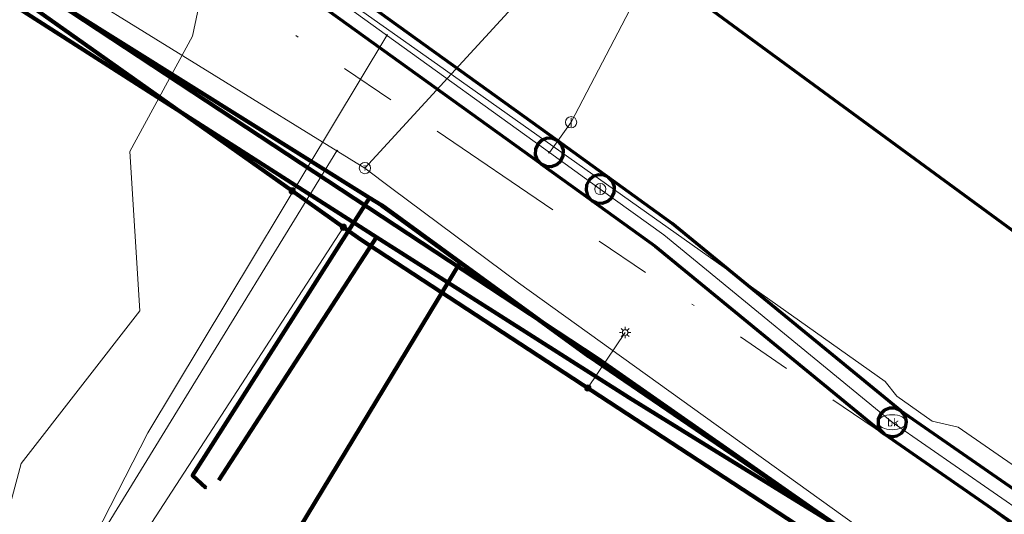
# Model space of a CAD drawing. Header units: metres. Extents: x 242122 to 243107, y 567823 to 568786.
# Tile 19 of 89: x 242213 to 242248, y 568031 to 568048. Entities that reach past the tile are written whole.
import ezdxf
from ezdxf.enums import TextEntityAlignment as Align
from ezdxf.lldxf.tags import DXFTag

# ---------------------------------------------------------------- set-up
doc = ezdxf.new("R2010")
doc.units = ezdxf.units.M
doc.linetypes.add('RI-OVERIG-SO', pattern=[17, 5, -2, 2, -2, 0, -2, 2, -2])
for name, color, linetype, lineweight in [('B-WA-OG-INFO_ORIENTATIEPOLYGOON-GV', 7, 'Continuous', 70), ('B-WE-IE-MEUBILAIR_ENEXIS NETBEHEER BV-S', 7, 'Continuous', 18), ('B-WE-KL-DATA_COAXKABEL_10_ZIGGO BV-G', 90, 'KL-DATA-SO', 18), ('B-WE-KL-DATA_COAXKABEL_17_ZIGGO BV-G', 90, 'KL-DATA-SO', 18), ('B-WE-KL-DATA_COAXKABEL_7_ZIGGO BV-G', 90, 'KL-DATA-SO', 18), ('B-WE-KL-DATA_DUCT_ZIGGO BV-G', 90, 'Continuous', 100), ('B-WE-KL-DATA_HULPSTUK_KPN BV-S', 90, 'Continuous', 18), ('B-WE-KL-DATA_KABELBED_KPN BV-G', 90, 'Continuous', 100), ('B-WE-KL-DATA_KABELBED_ZIGGO BV-G', 90, 'Continuous', 100), ('B-WE-KL-DATA_MANTELBUIS_75_ZIGGO BV-G', 90, 'Continuous', 100), ('B-WE-KL-DATA_REGGEFIBER OPERATOR BV-G', 90, 'KL-DATA-SO', 18), ('B-WE-KL-ET_LS_230 V_ENEXIS NETBEHEER BV-G', 190, 'KL-LS-SO', 18), ('B-WE-KL-ET_LS_400 V_ENEXIS NETBEHEER BV-G', 190, 'KL-LS-SO', 18), ('B-WE-KL-ET_LS_HULPSTUK_ENEXIS NETBEHEER BV-S', 190, 'Continuous', 18), ('B-WE-KL-ET_LS_KABELBED_ENEXIS NETBEHEER BV-G', 190, 'Continuous', 100), ('B-WE-KL-GAS_LD_HULPSTUK_ENEXIS NETBEHEER BV-S', 50, 'Continuous', 18), ('B-WE-KL-GAS_LD_POLYETHYLEEN PE_32_0.1 BAR_ENEXIS NETBEHEER BV-G', 50, 'KL-GAS_LD-SO', 18), ('B-WE-KL-GAS_LD_POLYVINYLCHLORIDE PVC_50_0.1 BAR_ENEXIS NETBEHEER BV-G', 50, 'KL-GAS_LD-SO', 18), ('B-WE-KL-GAS_LD_POLYVINYLCHLORIDE PVC_75_0.1 BAR_ENEXIS NETBEHEER BV-G', 50, 'KL-GAS_LD-SO', 18), ('B-WE-KL-WATER_HULPSTUK_WMD DRINKWATER NV-S', 170, 'Continuous', 18), ('B-WE-KL-WATER_POLYVINYLCHLORIDE PVC_160_WMD DRINKWATER NV-G', 170, 'KL-WATER-SO', 18), ('B-WE-KL-WATER_POLYVINYLCHLORIDE PVC_200_WMD DRINKWATER NV-G', 170, 'KL-WATER-SO', 18), ('B-WE-KL-WATER_POLYVINYLCHLORIDE PVC_20_WMD DRINKWATER NV-G', 170, 'KL-WATER-SO', 18), ('B-WE-KL-WATER_WMD DRINKWATER NV-S', 170, 'Continuous', 18), ('B-WE-RI-VRIJVERVAL_GEMEENTE TYNAARLO-G', 210, 'RI-OVERIG-SO', 18), ('B-WE-RI-VRIJVERVAL_HULPSTUK_GEMEENTE TYNAARLO-S', 210, 'Continuous', 18)]:
    doc.layers.add(name, color=color, linetype=linetype, lineweight=lineweight)
doc.layers.add('B-WE-OG-INFO_EIS VOORZORGSMAATREGEL_WMD DRINKWATER NV-GV', color=7, linetype='Continuous', lineweight=70, true_color=0xfa194b)
doc.styles.add('NLCS-ISO', font='NLCS-ISO.ttf')
doc.styles.get("Standard").update_dxf_attribs({"font": 'arial.ttf'})
tags = doc.linetypes.add('KL-DATA-SO', pattern='A,4,-1,[101,NLCS.shx,S=0.5,R=0,X=0,Y=0],-1,4,-1,["D",Standard,S=1,R=0,X=-0.25,Y=-0.5],-1.5', length=12.5).pattern_tags.tags
tags[18] = DXFTag(74, 10)
tags = doc.linetypes.add('KL-GAS_LD-SO', pattern='A,4,-1,[69,NLCS.shx,S=0.5,R=0,X=0,Y=0],-1,4,-1,["L",Standard,S=1,R=0,X=0.25,Y=-0.5],-2', length=13).pattern_tags.tags
tags[18] = DXFTag(74, 10)
tags = doc.linetypes.add('KL-LS-SO', pattern='A,4,-1,[103,NLCS.shx,S=0.75,R=0,X=0,Y=0],-1,4,-1,["L",Standard,S=1,R=0,X=0,Y=-0.5],-2', length=13).pattern_tags.tags
tags[18] = DXFTag(74, 10)
doc.linetypes.add('KL-WATER-SO', pattern='A,7,-0.5,[168,NLCS.shx,S=0.75,R=0,X=0.75,Y=0],-2', length=9.5)

# ---------------------------------------------------------------- blocks, each defined once
blk = doc.blocks.new('SKL-WTB_HULP_OVERIG-SO')
at = {"color": 0, "linetype": 'ByBlock', "lineweight": 18}
for points in [[(-0.14, 0.14), (0.14, -0.14)], [(0.14, 0.14), (-0.14, -0.14)]]:
    blk.add_lwpolyline(points, dxfattribs=at)
at = {"color": 0, "linetype": 'ByBlock', "lineweight": 18, "style": 'NLCS-ISO', "flags": 1}
for tag, p in [('TYPE', (1.5, 0)), ('LABEL', (1.5, -1.5)), ('OMSCHRIJVING', (1.5, -3))]:
    blk.add_attdef(tag, p, '', height=1, dxfattribs=at)
blk = doc.blocks.new('SKL-WTB_HULP_AFSLUITER-SO')
at = {"color": 0, "linetype": 'ByBlock', "lineweight": 18}
blk.add_lwpolyline([(0, 0.8), (0, -0.8)], dxfattribs=at)
blk.add_circle((0, 0), 1, dxfattribs=at)
at = {"color": 0, "linetype": 'ByBlock', "lineweight": 18, "style": 'NLCS-ISO', "flags": 1}
for tag, p in [('TYPE', (1.5, 0)), ('LABEL', (1.5, -1.5)), ('OMSCHRIJVING', (1.5, -3))]:
    blk.add_attdef(tag, p, '', height=1, dxfattribs=at)
blk = doc.blocks.new('SKL-WATER_BRANDKRAAN_BRANDPUT-SO')
at = {"color": 0, "linetype": 'ByBlock', "lineweight": 18}
blk.add_ellipse((0, 0), major_axis=(2.5, 0), ratio=0.54, dxfattribs=at)
at = {"color": 0, "linetype": 'ByBlock', "lineweight": 18, "style": 'NLCS-ISO'}
blk.add_text('bk', height=1.5, dxfattribs=at).set_placement((0.16, 0), align=Align.MIDDLE_CENTER)
blk = doc.blocks.new('SKL-WTB_HULP_T STUK-SO')
at = {"color": 0, "linetype": 'ByBlock', "lineweight": 18}
blk.add_circle((0, 0), 1, dxfattribs=at)
at = {"color": 0, "linetype": 'ByBlock', "lineweight": -2, "style": 'NLCS-ISO'}
blk.add_text('T', height=1, dxfattribs=at).set_placement((0, 0), align=Align.MIDDLE_CENTER)
at = {"color": 0, "linetype": 'ByBlock', "lineweight": 18, "style": 'NLCS-ISO', "flags": 1}
for tag, p in [('TYPE', (1.5, 0)), ('LABEL', (1.5, -1.5)), ('OMSCHRIJVING', (1.5, -3))]:
    blk.add_attdef(tag, p, '', height=1, dxfattribs=at)
blk = doc.blocks.new('SKL-WTB_HULP_MOF-SO')
at = {"linetype": 'ByBlock', "lineweight": 18}
h = blk.add_hatch(color=0, dxfattribs=at)
h.dxf.hatch_style = 1
h.paths.add_polyline_path([(-0.5625, 0, 1), (0.5625, 0, 1)])
at = {"color": 0, "linetype": 'ByBlock', "lineweight": 18}
blk.add_circle((0, 0), 0.5625, dxfattribs=at)
at = {"color": 0, "linetype": 'ByBlock', "lineweight": 18, "style": 'NLCS-ISO', "flags": 1}
for tag, p in [('TYPE', (1.5, 0)), ('LABEL', (1.5, -1.5)), ('OMSCHRIJVING', (1.5, -3))]:
    blk.add_attdef(tag, p, '', height=1, dxfattribs=at)
blk = doc.blocks.new('SIE-MEUBILAIR_PAAL_LICHTMAST-SO')
for points in [[(-0.62, 0), (-1, 0)], [(-0.71, 0.71), (-0.44, 0.44)], [(0, 1), (0, 0.62)], [(0.44, 0.44), (0.71, 0.71)], [(1, 0), (0.62, 0)], [(-0.71, -0.71), (-0.44, -0.44)], [(0, -0.62), (0, -1)], [(0.44, -0.44), (0.71, -0.71)]]:
    blk.add_lwpolyline(points)
blk.add_circle((0, 0), 0.5)
blk = doc.blocks.new('SRI-HULP_OVERIG-SO')
at = {"color": 0, "linetype": 'ByBlock', "lineweight": 18}
for points in [[(-0.14, 0.14), (0.14, -0.14)], [(0.14, 0.14), (-0.14, -0.14)]]:
    blk.add_lwpolyline(points, dxfattribs=at)
at = {"color": 0, "linetype": 'ByBlock', "lineweight": 18, "style": 'NLCS-ISO', "flags": 1}
for tag, p in [('TYPE', (1.5, 0)), ('LABEL', (1.5, -1.5)), ('OMSCHRIJVING', (1.5, -3))]:
    blk.add_attdef(tag, p, '', height=1, dxfattribs=at)

msp = doc.modelspace()

# ---------------------------------------------------------------- linework, layer by layer
at = {"layer": 'B-WA-OG-INFO_ORIENTATIEPOLYGOON-GV'}
msp.add_lwpolyline([(242751.967, 568556.271), (242565.688, 568463.851), (242442.85, 568671.226), (242460.056, 568681.418), (242444.987, 568707.443), (242384.409, 568672.369), (242399.477, 568646.343), (242416.686, 568656.536), (242474.782, 568558.454), (242515.844, 568427.317), (242539.317, 568384.982), (242400.498, 568317.023), (242430.516, 568248.248), (242303.944, 568199.794), (242325.606, 568144.321), (242183.26, 568088.734), (242295.105, 568006.717), (242295.17, 568006.649), (242357.548, 568062.526), (242331.727, 568128.648), (242468.882, 568171.376), (242541.371, 568017.685), (242914.445, 568112.908)], dxfattribs=at)
at = {"layer": 'B-WE-KL-DATA_COAXKABEL_10_ZIGGO BV-G'}
msp.add_lwpolyline([(242309.2, 567942.617), (242310.323, 567943.167), (242305.925, 567952.148), (242300.916, 567962.2), (242296.348, 567971.656), (242294.816, 567974.58), (242290.201, 567984.202), (242285.401, 567992.572), (242281.855, 567999.827), (242277.447, 568005.043), (242272.913, 568009.922), (242272.918, 568010.537), (242257.304, 568020.297), (242248.119, 568026.684), (242233.388, 568035.775), (242225.817, 568040.616)], dxfattribs=at)
at = {"layer": 'B-WE-KL-DATA_COAXKABEL_17_ZIGGO BV-G'}
msp.add_lwpolyline([(242248.119, 568026.684), (242233.388, 568035.775), (242210.829, 568050.198), (242210.148, 568050.657), (242209.487, 568051.049), (242208.805, 568051.401), (242208.102, 568051.711), (242207.382, 568051.979), (242206.648, 568052.203), (242205.901, 568052.383), (242205.145, 568052.518), (242204.413, 568052.605), (242203.677, 568052.65), (242202.94, 568052.653), (242202.204, 568052.613), (242180.969, 568050.855)], dxfattribs=at)
at = {"layer": 'B-WE-KL-DATA_COAXKABEL_7_ZIGGO BV-G'}
msp.add_lwpolyline([(242220.173, 568031.927), (242225.817, 568040.616)], dxfattribs=at)
at = {"layer": 'B-WE-KL-DATA_DUCT_ZIGGO BV-G'}
for points in [[(242242.263, 568030.298), (242233.715, 568036.278), (242213.933, 568049.315), (242215.144, 568051.209), (242217.57, 568053.898), (242224.419, 568063.027), (242229.241, 568072.227), (242231.415, 568076.197), (242237.135, 568075.461), (242242.891, 568075.102), (242248.656, 568075.121), (242254.406, 568075.518), (242293.575, 568088.67), (242324.717, 568102.764), (242333.122, 568105.984), (242375.755, 568121.853), (242447.517, 568149.759)], [(242280.883, 568000.874), (242277.61, 568005.159), (242257.548, 568019.628), (242242.263, 568030.298), (242233.715, 568036.278), (242213.933, 568049.315), (242215.144, 568051.209), (242217.57, 568053.898), (242224.419, 568063.027), (242229.241, 568072.227), (242231.127, 568075.67)]]:
    msp.add_lwpolyline(points, dxfattribs=at)
at = {"layer": 'B-WE-KL-DATA_KABELBED_KPN BV-G'}
for points in [[(242212.455, 568050.249), (242212.573, 568050.16), (242225.56, 568042.023), (242225.989, 568041.755), (242228.799, 568039.709), (242233.398, 568036.362), (242248.148, 568026.302)], [(242225.56, 568042.023), (242219.234, 568032.086), (242219.708, 568031.648)], [(242228.799, 568039.709), (242222.81, 568029.806)]]:
    msp.add_lwpolyline(points, dxfattribs=at)
at = {"layer": 'B-WE-KL-DATA_KABELBED_ZIGGO BV-G'}
for points in [[(242225.817, 568040.616), (242210.829, 568050.198)], [(242213.933, 568049.315), (242233.715, 568036.278), (242242.263, 568030.298)], [(242220.173, 568031.927), (242225.817, 568040.616)], [(242234.835, 568034.882), (242225.817, 568040.616)], [(242237.728, 568033.097), (242234.835, 568034.882)], [(242242.263, 568030.298), (242237.728, 568033.097)]]:
    msp.add_lwpolyline(points, dxfattribs=at)
at = {"layer": 'B-WE-KL-DATA_MANTELBUIS_75_ZIGGO BV-G'}
msp.add_lwpolyline([(242234.835, 568034.882), (242237.728, 568033.097)], dxfattribs=at)
at = {"layer": 'B-WE-KL-DATA_REGGEFIBER OPERATOR BV-G'}
for points in [[(242258.778, 568025.408), (242246.607, 568033.814), (242245.68, 568034.035), (242244.41, 568034.929), (242243.997, 568035.452), (242227.991, 568046.793), (242222.37, 568050.776), (242220.693, 568048.811), (242218.819, 568049.836), (242215.95, 568051.539), (242226.246, 568072.514), (242225.846, 568072.668), (242224.929, 568072.531), (242223.533, 568072.67), (242222.909, 568073.404), (242222.642, 568074.47), (242223.182, 568076.228), (242219.694, 568085.954), (242217.804, 568085.217), (242217.431, 568085.972)], [(242258.778, 568025.408), (242246.607, 568033.814), (242245.68, 568034.035), (242244.41, 568034.929), (242243.997, 568035.452), (242227.991, 568046.793), (242222.37, 568050.776), (242220.693, 568048.811), (242218.819, 568049.836), (242215.95, 568051.539), (242215.13, 568052.025), (242213.397, 568053.051), (242210.437, 568054.321), (242207.284, 568054.727), (242204.113, 568054.774), (242201.027, 568054.735), (242188.958, 568053.57), (242176.311, 568052.323), (242176.588, 568047.999)], [(242258.778, 568025.408), (242246.607, 568033.814), (242245.68, 568034.035), (242244.41, 568034.929), (242243.997, 568035.452), (242227.991, 568046.793), (242222.37, 568050.776), (242220.693, 568048.811), (242218.819, 568049.836), (242215.95, 568051.539), (242215.13, 568052.025), (242213.397, 568053.051), (242210.437, 568054.321), (242207.284, 568054.727), (242204.113, 568054.774), (242201.027, 568054.735), (242188.958, 568053.57), (242189.201, 568051.799), (242189.308, 568048.718)], [(242258.778, 568025.408), (242246.607, 568033.814), (242245.68, 568034.035), (242244.41, 568034.929), (242243.997, 568035.452), (242227.991, 568046.793), (242222.37, 568050.776), (242220.693, 568048.811), (242218.819, 568049.836), (242215.95, 568051.539), (242215.13, 568052.025), (242213.397, 568053.051), (242210.437, 568054.321), (242207.284, 568054.727), (242204.113, 568054.774), (242201.027, 568054.735), (242201.461, 568049.497)], [(242258.778, 568025.408), (242246.607, 568033.814), (242245.68, 568034.035), (242244.41, 568034.929), (242243.997, 568035.452), (242227.991, 568046.793), (242222.37, 568050.776), (242220.693, 568048.811), (242218.819, 568049.836), (242219.539, 568049.285), (242219.231, 568047.8), (242216.989, 568043.673), (242217.353, 568037.985), (242213.113, 568032.524), (242211.581, 568026.855)]]:
    msp.add_lwpolyline(points, dxfattribs=at)
at = {"layer": 'B-WE-KL-ET_LS_230 V_ENEXIS NETBEHEER BV-G'}
for points in [[(242216.706, 568086.831), (242216.754, 568086.526), (242217.055, 568085.744), (242215.332, 568085.081), (242214.205, 568069.171), (242209.707, 568051.54), (242222.796, 568042.27)], [(242222.796, 568042.27), (242225.231, 568040.545), (242247.799, 568025.779), (242256.839, 568019.659), (242266.827, 568012.597), (242270.267, 568009.907), (242273.464, 568006.942), (242276.405, 568003.721), (242277.095, 568002.827)]]:
    msp.add_lwpolyline(points, dxfattribs=at)
at = {"layer": 'B-WE-KL-ET_LS_400 V_ENEXIS NETBEHEER BV-G'}
for points in [[(242216.706, 568086.831), (242216.754, 568086.526), (242217.055, 568085.744), (242215.332, 568085.081), (242214.205, 568069.171), (242209.707, 568051.54), (242222.796, 568042.27)], [(242222.796, 568042.27), (242225.231, 568040.545), (242247.799, 568025.779), (242256.839, 568019.659), (242266.827, 568012.597), (242270.267, 568009.907), (242273.464, 568006.942), (242276.405, 568003.721), (242279.068, 568000.268), (242281.435, 567996.605), (242281.75, 567996.037), (242288.809, 567983.527), (242304.357, 567952.087)], [(242224.629, 568040.971), (242217.63, 568030.178), (242217.779, 568029.487), (242219.04, 568028.676)], [(242233.368, 568035.221), (242234.701, 568037.204)]]:
    msp.add_lwpolyline(points, dxfattribs=at)
at = {"layer": 'B-WE-KL-ET_LS_KABELBED_ENEXIS NETBEHEER BV-G'}
for points in [[(242216.706, 568086.831), (242216.754, 568086.526), (242217.055, 568085.744), (242215.332, 568085.081), (242214.205, 568069.171), (242209.707, 568051.54), (242222.796, 568042.27)], [(242222.796, 568042.27), (242225.231, 568040.545), (242247.799, 568025.779), (242256.839, 568019.659), (242266.827, 568012.597), (242270.267, 568009.907), (242273.464, 568006.942), (242276.405, 568003.721), (242277.095, 568002.827)]]:
    msp.add_lwpolyline(points, dxfattribs=at)
at = {"layer": 'B-WE-KL-GAS_LD_POLYETHYLEEN PE_32_0.1 BAR_ENEXIS NETBEHEER BV-G'}
msp.add_lwpolyline([(242224.396, 568043.703), (242212.546, 568024.393), (242212.076, 568023.516)], dxfattribs=at)
at = {"layer": 'B-WE-KL-GAS_LD_POLYVINYLCHLORIDE PVC_50_0.1 BAR_ENEXIS NETBEHEER BV-G'}
msp.add_lwpolyline([(242225.396, 568043.085), (242213.499, 568050.436), (242213.033, 568050.653), (242211.2, 568051.398), (242209.309, 568051.98), (242207.375, 568052.396), (242205.412, 568052.641), (242203.435, 568052.715), (242201.459, 568052.615), (242185.902, 568051.722), (242180.252, 568051.412), (242171.461, 568050.792), (242144.637, 568048.342), (242128.637, 568045.65), (242122.038, 568043.612)], dxfattribs=at)
at = {"layer": 'B-WE-KL-GAS_LD_POLYVINYLCHLORIDE PVC_75_0.1 BAR_ENEXIS NETBEHEER BV-G'}
for points in [[(242225.396, 568043.085), (242231.058, 568049.258)], [(242225.396, 568043.085), (242226.359, 568042.361), (242230.891, 568038.983), (242270.374, 568010.613), (242274.235, 568007.412), (242276.015, 568005.745), (242278.12, 568003.619), (242280.054, 568001.244), (242281.53, 567999.311), (242282.878, 567997.427), (242284.21, 567995.251), (242285.714, 567992.7), (242296.794, 567971.883), (242301.092, 567962.374), (242306.159, 567952.263), (242310.93, 567941.644)]]:
    msp.add_lwpolyline(points, dxfattribs=at)
at = {"layer": 'B-WE-KL-WATER_POLYVINYLCHLORIDE PVC_160_WMD DRINKWATER NV-G'}
for points in [[(242248.867, 568069.705), (242244.628, 568067.448), (242232.77, 568044.726)], [(242232.77, 568044.726), (242231.992, 568043.647)]]:
    msp.add_lwpolyline(points, dxfattribs=at)
at = {"layer": 'B-WE-KL-WATER_POLYVINYLCHLORIDE PVC_200_WMD DRINKWATER NV-G'}
for points in [[(242231.992, 568043.647), (242207.63, 568061.2)], [(242233.812, 568042.336), (242231.992, 568043.647)], [(242244.248, 568033.996), (242236.089, 568040.695), (242233.812, 568042.336)], [(242264.71, 568019.808), (242244.248, 568033.996)]]:
    msp.add_lwpolyline(points, dxfattribs=at)
at = {"layer": 'B-WE-KL-WATER_POLYVINYLCHLORIDE PVC_20_WMD DRINKWATER NV-G'}
msp.add_lwpolyline([(242226.182, 568047.833), (242217.636, 568033.616), (242213.069, 568024.691), (242214.831, 568023.701)], dxfattribs=at)
at = {"layer": 'B-WE-OG-INFO_EIS VOORZORGSMAATREGEL_WMD DRINKWATER NV-GV'}
for points in [[(242232.073, 568043.144), (242232.262, 568043.214), (242232.406, 568043.349), (242232.488, 568043.529), (242232.495, 568043.731), (242232.425, 568043.916), (242232.29, 568044.061), (242207.928, 568061.614), (242207.748, 568061.696), (242207.548, 568061.703), (242207.361, 568061.634), (242207.217, 568061.499), (242207.134, 568061.318), (242207.127, 568061.118), (242207.197, 568060.931), (242207.332, 568060.786), (242231.694, 568043.233), (242231.874, 568043.151), (242232.072, 568043.144)], [(242233.893, 568041.833), (242234.082, 568041.903), (242234.226, 568042.038), (242234.308, 568042.218), (242234.315, 568042.42), (242234.245, 568042.605), (242234.111, 568042.749), (242232.289, 568044.062), (242232.11, 568044.143), (242231.91, 568044.15), (242231.723, 568044.08), (242231.579, 568043.946), (242231.496, 568043.765), (242231.489, 568043.566), (242231.559, 568043.378), (242231.693, 568043.234), (242233.514, 568041.922), (242233.694, 568041.84), (242233.892, 568041.833)], [(242244.284, 568033.487), (242244.411, 568033.513), (242244.578, 568033.607), (242244.665, 568033.702), (242244.725, 568033.816), (242244.758, 568034.005), (242244.739, 568034.133), (242244.689, 568034.252), (242244.572, 568034.39), (242236.387, 568041.109), (242234.056, 568042.784), (242233.936, 568042.831), (242233.743, 568042.841), (242233.562, 568042.78), (242233.415, 568042.656), (242233.325, 568042.486), (242233.304, 568042.295), (242233.355, 568042.109), (242233.473, 568041.955), (242235.778, 568040.291), (242243.924, 568033.602), (242244.033, 568033.533), (242244.221, 568033.487)], [(242264.8, 568019.306), (242264.988, 568019.38), (242265.129, 568019.518), (242265.209, 568019.701), (242265.211, 568019.901), (242265.139, 568020.085), (242265.001, 568020.227), (242244.539, 568034.415), (242244.356, 568034.495), (242244.158, 568034.498), (242243.972, 568034.425), (242243.829, 568034.286), (242243.75, 568034.104), (242243.746, 568033.906), (242243.82, 568033.72), (242243.957, 568033.577), (242264.419, 568019.389), (242264.602, 568019.31), (242264.799, 568019.306)]]:
    msp.add_lwpolyline(points, close=True, dxfattribs=at)
at = {"layer": 'B-WE-RI-VRIJVERVAL_GEMEENTE TYNAARLO-G'}
for points in [[(242246.268, 568031.992), (242209.351, 568057.042)], [(242277.347, 568009.259), (242246.268, 568031.992)]]:
    msp.add_lwpolyline(points, dxfattribs=at)

# ---------------------------------------------------------------- block references
at = {"layer": 'B-WE-IE-MEUBILAIR_ENEXIS NETBEHEER BV-S', "xscale": 0.2, "yscale": 0.2, "zscale": 0.2}
msp.add_blockref('SIE-MEUBILAIR_PAAL_LICHTMAST-SO', (242234.701, 568037.204), dxfattribs=at)
at = {"layer": 'B-WE-KL-DATA_HULPSTUK_KPN BV-S', "xscale": 0.2, "yscale": 0.2, "zscale": 0.2}
for p in [(242225.561, 568042.023), (242228.799, 568039.709), (242219.708, 568031.648)]:
    msp.add_blockref('SKL-WTB_HULP_OVERIG-SO', p, dxfattribs=at)
at = {"layer": 'B-WE-KL-ET_LS_HULPSTUK_ENEXIS NETBEHEER BV-S', "xscale": 0.2, "yscale": 0.2, "zscale": 0.2}
for p in [(242222.796, 568042.27), (242222.796, 568042.27), (242224.629, 568040.971), (242233.368, 568035.221)]:
    msp.add_blockref('SKL-WTB_HULP_MOF-SO', p, dxfattribs=at)
at = {"layer": 'B-WE-KL-GAS_LD_HULPSTUK_ENEXIS NETBEHEER BV-S', "xscale": 0.2, "yscale": 0.2, "zscale": 0.2}
for name, p in [('SKL-WTB_HULP_OVERIG-SO', (242224.396, 568043.703)), ('SKL-WTB_HULP_T STUK-SO', (242225.396, 568043.085))]:
    msp.add_blockref(name, p, dxfattribs=at)
at = {"layer": 'B-WE-KL-WATER_HULPSTUK_WMD DRINKWATER NV-S', "xscale": 0.2, "yscale": 0.2, "zscale": 0.2}
for name, p in [('SKL-WTB_HULP_OVERIG-SO', (242226.182, 568047.833)), ('SKL-WTB_HULP_AFSLUITER-SO', (242232.77, 568044.726)), ('SKL-WTB_HULP_OVERIG-SO', (242231.992, 568043.647)), ('SKL-WTB_HULP_AFSLUITER-SO', (242233.812, 568042.336))]:
    msp.add_blockref(name, p, dxfattribs=at)
at = {"layer": 'B-WE-KL-WATER_WMD DRINKWATER NV-S', "xscale": 0.2, "yscale": 0.2, "zscale": 0.2}
msp.add_blockref('SKL-WATER_BRANDKRAAN_BRANDPUT-SO', (242244.248, 568033.996), dxfattribs=at)
at = {"layer": 'B-WE-RI-VRIJVERVAL_HULPSTUK_GEMEENTE TYNAARLO-S', "xscale": 0.2, "yscale": 0.2, "zscale": 0.2}
msp.add_blockref('SRI-HULP_OVERIG-SO', (242246.268, 568031.992), dxfattribs=at)

doc.saveas('drawing.dxf')
